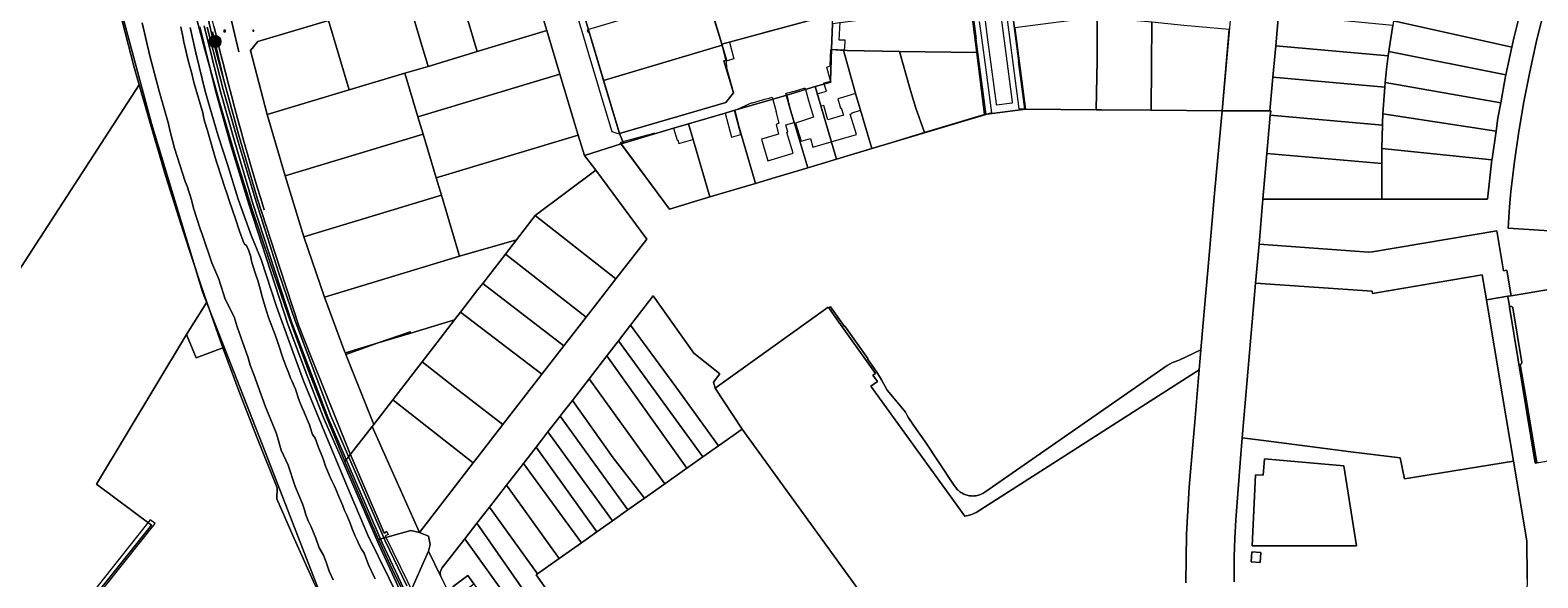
# Model space of a CAD drawing. Header units: millimetres. Extents: x 162876 to 168130, y 402614 to 405602.
# Tile 96 of 256: x 165189 to 165687, y 403431 to 403612. Entities that reach past the tile are written whole.
import ezdxf
from ezdxf.enums import TextEntityAlignment as Align

# ---------------------------------------------------------------- set-up
doc = ezdxf.new("R2010")
doc.units = ezdxf.units.MM
for name, color, linetype, lineweight in [('X-CA190022.004-UO-BGT_Ondergrond$0$GE_006_Watergrens_Grens_GEM', 253, 'Continuous', 9), ('X-CA190022.004-UO-BGT_Ondergrond$0$GE_203_VGOHaag_Lijn_GEM', 253, 'X-CA190022.004-UO-BGT_Ondergrond$0$Heg', 9), ('X-CA190022.004-UO-BGT_Ondergrond$0$GE_244_Taludlijn_Lijn_GEM', 253, 'Continuous', 9), ('X-CA190022.004-UO-BGT_Ondergrond$0$GE_314_WGDRijbaanLokaleweg_Vlak_GEM', 253, 'Continuous', 9), ('X-CA190022.004-UO-BGT_Ondergrond$0$GE_317_WGDVoetpad_Vlak_GEM', 253, 'Continuous', 9), ('X-CA190022.004-UO-BGT_Ondergrond$0$GE_366_OWGBerm_groenvoorziening_Vlak_GEM', 253, 'Continuous', 9), ('X-CA190022.004-UO-BGT_Ondergrond$0$GE_367_OWGBerm_groenvoorziening_grasenk_GEM', 253, 'Continuous', 9), ('X-CA190022.004-UO-BGT_Ondergrond$0$GE_401_OTDErf_Vlak_GEM', 253, 'Continuous', 9), ('X-CA190022.004-UO-BGT_Ondergrond$0$GE_471_BTDBouwland_Vlak_GEM', 253, 'Continuous', 9), ('X-CA190022.004-UO-BGT_Ondergrond$0$GE_477_BTDGroenvoorziening_Vlak_GEM', 253, 'Continuous', 9), ('X-CA190022.004-UO-BGT_Ondergrond$0$GE_479_BTDGroenvoorziening_grasenkruida_GEM', 253, 'Continuous', 9), ('X-CA190022.004-UO-BGT_Ondergrond$0$GE_491_VGOHaag_Inrichtend_Vlak_GEM', 253, 'Continuous', 9), ('X-CA190022.004-UO-BGT_Ondergrond$0$GE_504_WTDWaterloop_sloot_Vlak_GEM', 253, 'Continuous', 9), ('X-CA190022.004-UO-BGT_Ondergrond$0$GE_541_OWTOever_slootkant_Vlak_GEM', 253, 'Continuous', 9), ('X-CA190022.004-UO-BGT_Ondergrond$0$GE_885_PutInspectieofRioolput_Punt_GEM', 253, 'Continuous', 9), ('X-CA190022.004-UO-BGT_Ondergrond$0$GE_886_PutKolk_Punt_GEM', 253, 'Continuous', 9), ('X-CA190022.004-UO-BGT_Ondergrond$0$N-WE-RI-PUT_INSPECTIE-S', 253, 'Continuous', 9), ('X-CA190022.004-UO-DWM_Beplanting_v0.1$0$B-WE-GR-BOOM-S AFKOMSTIG UIT BGT', 252, 'Continuous', 0), ('X-CA190022.004-UO-KAD_Percelen$0$B-WE-KG-GRENS_PERCEEL-GV', 150, 'Continuous', 9)]:
    doc.layers.add(name, color=color, linetype=linetype, lineweight=lineweight)
doc.styles.add('X-CA190022.004-UO-BGT_Ondergrond$0$NLCS-ISO', font='NLCS-ISO.ttf')
doc.linetypes.add('X-CA190022.004-UO-BGT_Ondergrond$0$Heg', pattern='A,5,-1.5,[2,dgnlstyle-meierijstad.shx,S=0.007937,R=45,X=0,Y=0],-1.5', length=8)

# ---------------------------------------------------------------- blocks, each defined once
blk = doc.blocks.new('X-CA190022.004-UO-BGT_Ondergrond$0$SRI-KOLK-SO')
at = {"color": 0, "linetype": 'ByBlock', "lineweight": 18}
blk.add_lwpolyline([(-1.125, -1.125), (1.125, -1.125), (1.125, 1.125), (-1.125, 1.125)], close=True, dxfattribs=at)
at = {"color": 0, "linetype": 'ByBlock', "lineweight": 18, "style": 'X-CA190022.004-UO-BGT_Ondergrond$0$NLCS-ISO'}
blk.add_text('k', height=1.5, dxfattribs=at).set_placement((0, 0), align=Align.MIDDLE_CENTER)
blk = doc.blocks.new('X-CA190022.004-UO-BGT_Ondergrond$0$IMGEOKolk')
at = {"xscale": 5, "yscale": 5, "zscale": 5}
blk.add_blockref('X-CA190022.004-UO-BGT_Ondergrond$0$SRI-KOLK-SO', (0, 0), dxfattribs=at)
blk = doc.blocks.new('X-CA190022.004-UO-BGT_Ondergrond$0$SRI-PUT_INSPECTIEPUT_RIOOLPUT-SO')
at = {"color": 0, "linetype": 'ByBlock', "lineweight": 18}
blk.add_lwpolyline([(-1.1, -1.1), (1.1, -1.1), (1.1, 1.1), (-1.1, 1.1)], close=True, dxfattribs=at)
at = {"color": 0, "linetype": 'ByBlock', "lineweight": 18, "style": 'X-CA190022.004-UO-BGT_Ondergrond$0$NLCS-ISO'}
blk.add_text('r', height=1.5, dxfattribs=at).set_placement((0, 0.3), align=Align.MIDDLE_CENTER)
blk = doc.blocks.new('X-CA190022.004-UO-BGT_Ondergrond$0$IMGEOInspectierioolput')
at = {"layer": 'X-CA190022.004-UO-BGT_Ondergrond$0$N-WE-RI-PUT_INSPECTIE-S', "xscale": 10, "yscale": 10, "zscale": 10}
blk.add_blockref('X-CA190022.004-UO-BGT_Ondergrond$0$SRI-PUT_INSPECTIEPUT_RIOOLPUT-SO', (0, 0), dxfattribs=at)
blk = doc.blocks.new('X-CA190022.004-UO-DWM_Beplanting_v0.1$0$SGR-BOOM_01-SO')
at = {"linetype": 'ByBlock', "lineweight": 18}
h = blk.add_hatch(color=0, dxfattribs=at)
h.dxf.hatch_style = 1
edge = h.paths.add_edge_path()
edge.add_arc((0, 0), 0.25, 0, 360)
at = {"color": 0, "linetype": 'ByBlock', "lineweight": 18}
for radius in [2, 0.25]:
    blk.add_circle((0, 0), radius, dxfattribs=at)
blk = doc.blocks.new('X-CA190022.004-UO-DWM_Beplanting_v0.1$0$IMGEOBoom')
at = {"transparency": 33554457}
h = blk.add_hatch(color=256, dxfattribs=at)
h.dxf.hatch_style = 1
edge = h.paths.add_edge_path()
edge.add_arc((0, 0), 100, 0, 360)
edge = h.paths.add_edge_path(flags=17)
edge.add_arc((0, 0), 12.5, 0, 360)
h = blk.add_hatch()
h.set_pattern_fill('ANGLE', color=256)
h.set_pattern_definition([(0, (0, 0), (0, 6.985), [5.08, -1.905]), (90, (0, 0), (-6.985, 4e-16), [5.08, -1.905])])
edge = h.paths.add_edge_path(flags=17)
edge.add_arc((0, 0), 12.5, 0, 360)
at = {"xscale": 50, "yscale": 50, "zscale": 50}
blk.add_blockref('X-CA190022.004-UO-DWM_Beplanting_v0.1$0$SGR-BOOM_01-SO', (0, 0), dxfattribs=at)

msp = doc.modelspace()

# ---------------------------------------------------------------- linework, layer by layer
at = {"layer": 'X-CA190022.004-UO-BGT_Ondergrond$0$GE_006_Watergrens_Grens_GEM'}
for p, q in [((165226.082, 403614.63), (165228.614, 403603.779)), ((165238.804, 403613.361), (165239.655, 403609.584)), ((165239.655, 403609.584), (165238.804, 403613.361)), ((165239.655, 403609.584), (165239.851, 403608.252)), ((165239.851, 403608.252), (165239.655, 403609.584)), ((165243.746, 403604.745), (165241.891, 403613.105)), ((165228.614, 403603.779), (165231.71, 403592.092)), ((165239.851, 403608.252), (165240.015, 403607.38)), ((165240.015, 403607.38), (165239.851, 403608.252)), ((165240.015, 403607.38), (165241.236, 403602.224)), ((165241.236, 403602.224), (165240.015, 403607.38)), ((165247.013, 403591.68), (165243.746, 403604.745))]:
    msp.add_line(p, q, dxfattribs=at)
at = {"layer": 'X-CA190022.004-UO-BGT_Ondergrond$0$GE_203_VGOHaag_Lijn_GEM'}
msp.add_line((165253.621, 403593.819), (165249.375, 403611.694), dxfattribs=at)
at = {"layer": 'X-CA190022.004-UO-BGT_Ondergrond$0$GE_244_Taludlijn_Lijn_GEM'}
msp.add_line((165252.811, 403592.671), (165247.561, 403613.2), dxfattribs=at)
at = {"layer": 'X-CA190022.004-UO-BGT_Ondergrond$0$GE_314_WGDRijbaanLokaleweg_Vlak_GEM', "flags": 128}
for points in [[(165249.78, 403613.5), (165232.154, 403688.478), (165231.537, 403691.102), (165229.278, 403700.708), (165227.986, 403706.207), (165222.403, 403729.956), (165221.837, 403732.364), (165221.043, 403735.738), (165220.944, 403736.16), (165226.746, 403737.531), (165238.209, 403689.016), (165238.51, 403687.74), (165242.22, 403671.88), (165242.541, 403670.519), (165252.257, 403629.266), (165252.878, 403626.63), (165253.942, 403622.111), (165254.07, 403621.569), (165254.234, 403620.874), (165257.97, 403605.065)], [(165508.813, 403623.919), (165513.444, 403588.612), (165513.5, 403588.144), (165508.309, 403587.468), (165508.248, 403587.936), (165506.744, 403599.399), (165505.352, 403609.924), (165504.617, 403615.349)], [(165257.97, 403605.065), (165254.234, 403620.874)]]:
    msp.add_lwpolyline(points, dxfattribs=at)
at = {"layer": 'X-CA190022.004-UO-BGT_Ondergrond$0$GE_314_WGDRijbaanLokaleweg_Vlak_GEM', "extrusion": (0, 0, -1)}
msp.add_arc((-166171.184, 403833.284), 947.254, 342.780905, 346.58383, dxfattribs=at)
at = {"layer": 'X-CA190022.004-UO-BGT_Ondergrond$0$GE_317_WGDVoetpad_Vlak_GEM', "flags": 128}
for points in [[(165501.1, 403713.044), (165515.716, 403601.922), (165515.576, 403601.9), (165517.633, 403586.112), (165515.779, 403586.237), (165510.784, 403624.183)], [(165366.13, 403637.05), (165383.721, 403578.148), (165383.28, 403578.02), (165381.28, 403578.631), (165377.701, 403590.615), (165376.563, 403594.43), (165373.049, 403606.195), (165371.389, 403611.753), (165367.939, 403623.304)], [(165246.496, 403613.617), (165251.805, 403592.309), (165256.679, 403575.225), (165262.636, 403554.995), (165275.541, 403515.602), (165287.36, 403484.462), (165305.328, 403442.999), (165312.365, 403428.031)], [(165502.613, 403615.11), (165503.371, 403609.675), (165504.76, 403599.147), (165506.621, 403584.984), (165504.716, 403584.337), (165501.433, 403609.278), (165501.553, 403609.319), (165500.768, 403615.251)], [(165311.174, 403427.345), (165304.212, 403442.401), (165292.824, 403468.783), (165286.096, 403483.959), (165280.206, 403499.019), (165274.194, 403515.113), (165261.412, 403554.46), (165255.278, 403574.634), (165250.353, 403591.907), (165245.143, 403613.291)]]:
    msp.add_lwpolyline(points, dxfattribs=at)
at = {"layer": 'X-CA190022.004-UO-BGT_Ondergrond$0$GE_366_OWGBerm_groenvoorziening_Vlak_GEM', "flags": 128}
for points in [[(165246.953, 403619.678), (165249.895, 403607.522), (165257.935, 403577.926), (165264.055, 403556.739), (165271.654, 403533.416), (165277.873, 403514.599), (165281.952, 403503.986), (165294.419, 403473.113), (165305.969, 403446.164), (165306.931, 403446.676), (165307.14, 403446.221), (165307.349, 403445.766), (165306.343, 403445.283), (165318.673, 403420.112)], [(165313.445, 403428.731), (165306.365, 403443.643), (165288.412, 403484.851), (165276.612, 403516.23), (165271.098, 403532.355), (165263.684, 403555.575), (165257.762, 403575.368), (165252.811, 403592.671), (165247.561, 403613.2)]]:
    msp.add_lwpolyline(points, dxfattribs=at)
at = {"layer": 'X-CA190022.004-UO-BGT_Ondergrond$0$GE_367_OWGBerm_groenvoorziening_grasenk_GEM', "flags": 128}
for points in [[(165312.365, 403428.031), (165305.328, 403442.999), (165287.36, 403484.462), (165275.541, 403515.602), (165262.636, 403554.995), (165256.679, 403575.225), (165251.805, 403592.309), (165246.496, 403613.617)], [(165314.513, 403417.364), (165300.667, 403445.52), (165293.564, 403462.13), (165286.178, 403479.852), (165279.41, 403496.436), (165274.611, 403509.412), (165270.477, 403521.023), (165265.398, 403536.52), (165262.17, 403544.264), (165257.765, 403556.379), (165254.365, 403567.553), (165251.19, 403577.376), (165247.013, 403591.68), (165243.746, 403604.745), (165241.891, 403613.105)], [(165245.143, 403613.291), (165250.353, 403591.907), (165255.278, 403574.634), (165261.412, 403554.46), (165274.194, 403515.113), (165280.206, 403499.019), (165286.096, 403483.959), (165292.824, 403468.783), (165304.212, 403442.401), (165311.174, 403427.345)], [(165247.561, 403613.2), (165252.811, 403592.671), (165257.762, 403575.368), (165263.684, 403555.575), (165271.098, 403532.355), (165276.612, 403516.23), (165288.412, 403484.851), (165306.365, 403443.643), (165313.445, 403428.731)]]:
    msp.add_lwpolyline(points, dxfattribs=at)
at = {"layer": 'X-CA190022.004-UO-BGT_Ondergrond$0$GE_401_OTDErf_Vlak_GEM', "flags": 128}
for points in [[(165587.921, 403640.091), (165586.643, 403629.311), (165582.83, 403585.64), (165538.271, 403585.962), (165517.86, 403586.11), (165517.633, 403586.112), (165515.576, 403601.9), (165515.716, 403601.922), (165501.1, 403713.044), (165500.752, 403713.009), (165497.139, 403740.435), (165499.362, 403742.219), (165568.37, 403720.015), (165575.51, 403717.631), (165575.535, 403717.692), (165588.421, 403713.522), (165588.475, 403713.661), (165611.82, 403706.2), (165605.99, 403696.19)], [(165415.221, 403615.277), (165417.752, 403606.982), (165419.03, 403602), (165419.08, 403599.78), (165421.4, 403591.55), (165418.86, 403588.31), (165404.234, 403584.08), (165384.072, 403578.249), (165383.721, 403578.148), (165366.13, 403637.05)], [(165500.768, 403615.251), (165501.553, 403609.319), (165501.433, 403609.278), (165504.716, 403584.337), (165504.668, 403584.303), (165400.22, 403553.17), (165396.497, 403558.198), (165386.978, 403571.053), (165384.018, 403575.05), (165384.26, 403575.24), (165384.933, 403575.427), (165395.53, 403578.37), (165395.59, 403578.07), (165401.58, 403579.85), (165402.752, 403575.861), (165403.045, 403575.973), (165403.403, 403574.756), (165408.022, 403576.134), (165407.93, 403576.5), (165406.52, 403581.3), (165418.61, 403584.85), (165420.753, 403576.94), (165423.853, 403577.78), (165421.71, 403585.69), (165427.38, 403588.19), (165427.632, 403588.26), (165429.851, 403588.877), (165430.263, 403588.992), (165432.2, 403589.53), (165433.163, 403589.798), (165434.131, 403590.067)], [(165434.131, 403590.067), (165435.479, 403585.411), (165435.357, 403585.381), (165436.43, 403581.481), (165435.452, 403581.104), (165436.329, 403577.928), (165430.618, 403576.246), (165431.31, 403573.91), (165432.73, 403569.12), (165441.08, 403571.58), (165439.06, 403578.4), (165439.38, 403578.6), (165438.69, 403580.92), (165441.47, 403581.75), (165440.05, 403586.54), (165438.715, 403591.341), (165438.963, 403591.41), (165441.864, 403592.216), (165444.764, 403593.023), (165445.031, 403593.097), (165446.218, 403588.998), (165447.82, 403583.465), (165441.93, 403581.568), (165443.784, 403575.539), (165446.792, 403576.442), (165447.66, 403573.55), (165453.727, 403575.361), (165462, 403577.83), (165459.99, 403584.53), (165460.66, 403584.73), (165460.59, 403584.95), (165463.33, 403585.77), (165461.89, 403590.561), (165461.669, 403591.303), (165458.837, 403590.458), (165455.846, 403589.566), (165456.761, 403586.501), (165457.029, 403586.581), (165457.743, 403584.19), (165452.583, 403582.603), (165451.219, 403587.354), (165450.335, 403587.091), (165449.465, 403589.981), (165449.014, 403591.213), (165452.082, 403592.085), (165451.248, 403594.826), (165453.433, 403595.433), (165453.29, 403595.96), (165452.203, 403599.966), (165453.352, 403600.467), (165453.613, 403605.835), (165454, 403605.81), (165458.113, 403605.563), (165458.273, 403608.271), (165458.267, 403608.879), (165456.367, 403608.958), (165456.595, 403614.874)]]:
    msp.add_lwpolyline(points, dxfattribs=at)
at = {"layer": 'X-CA190022.004-UO-BGT_Ondergrond$0$GE_471_BTDBouwland_Vlak_GEM', "flags": 128}
for points in [[(165193.408, 403721.084), (165201.638, 403686.012), (165217.465, 403624.857), (165229.114, 403581.428), (165245.954, 403525.843), (165266.719, 403473.045), (165289.288, 403414.84), (165290.478, 403413.66), (165289.178, 403412.601), (165282.471, 403405.448), (165257.856, 403378.795), (165251.823, 403372.059), (165200.784, 403316.313), (165170.448, 403282.887)], [(165183.378, 403390.393), (165230.328, 403449.367), (165228.722, 403450.514), (165177.026, 403385.51)]]:
    msp.add_lwpolyline(points, dxfattribs=at)
at = {"layer": 'X-CA190022.004-UO-BGT_Ondergrond$0$GE_477_BTDGroenvoorziening_Vlak_GEM', "flags": 128}
msp.add_lwpolyline([(165306.931, 403446.676), (165305.969, 403446.164), (165294.419, 403473.113), (165281.952, 403503.986), (165277.873, 403514.599), (165271.654, 403533.416), (165264.055, 403556.739), (165257.935, 403577.926), (165249.895, 403607.522), (165246.953, 403619.678), (165239.309, 403653.133), (165233.806, 403676.09), (165231.021, 403688.126), (165232.154, 403688.478)], dxfattribs=at)
at = {"layer": 'X-CA190022.004-UO-BGT_Ondergrond$0$GE_477_BTDGroenvoorziening_Vlak_GEM'}
msp.add_arc((166171.184, 403833.284), 947.254, 193.41617, 197.219095, dxfattribs=at)
at = {"layer": 'X-CA190022.004-UO-BGT_Ondergrond$0$GE_479_BTDGroenvoorziening_grasenkruida_GEM', "flags": 128}
msp.add_lwpolyline([(165437.479, 403612.987), (165434.574, 403612.198), (165431.669, 403611.408), (165428.764, 403610.618), (165425.859, 403609.829), (165422.955, 403609.04), (165420.05, 403608.25), (165421.49, 403602.74), (165419.03, 403602), (165417.752, 403606.982), (165415.221, 403615.277)], dxfattribs=at)
at = {"layer": 'X-CA190022.004-UO-BGT_Ondergrond$0$GE_491_VGOHaag_Inrichtend_Vlak_GEM', "flags": 128}
msp.add_lwpolyline([(165306.931, 403446.676), (165305.969, 403446.164), (165294.419, 403473.113), (165281.952, 403503.986), (165277.873, 403514.599), (165271.654, 403533.416), (165264.055, 403556.739), (165257.935, 403577.926), (165249.895, 403607.522), (165246.953, 403619.678), (165239.309, 403653.133), (165233.806, 403676.09), (165231.021, 403688.126), (165232.154, 403688.478)], dxfattribs=at)
at = {"layer": 'X-CA190022.004-UO-BGT_Ondergrond$0$GE_491_VGOHaag_Inrichtend_Vlak_GEM'}
msp.add_arc((166171.184, 403833.284), 947.254, 193.41617, 197.219095, dxfattribs=at)
at = {"layer": 'X-CA190022.004-UO-BGT_Ondergrond$0$GE_504_WTDWaterloop_sloot_Vlak_GEM', "flags": 128}
for points in [[(165289.184, 403430.731), (165287.787, 403433.639), (165286.902, 403436.555), (165285.924, 403438.839), (165284.512, 403441.362), (165283.48, 403444.488), (165281.933, 403448.225), (165280.907, 403450.17), (165280.161, 403452.166), (165279.729, 403453.865), (165279.013, 403455.891), (165276.633, 403461.529), (165274.31, 403468.579), (165272.03, 403473.603), (165270.8, 403477.889), (165270.326, 403479.229), (165266.833, 403487.818), (165262.992, 403498.516), (165261.758, 403501.657), (165261.031, 403504.086), (165257.498, 403514.269), (165256.427, 403517.577), (165253.52, 403523.387), (165251.398, 403530.001), (165249.097, 403535.404), (165246.046, 403544.522), (165245.195, 403546.663), (165243.014, 403553.46), (165242.33, 403556.187), (165240.959, 403560.667), (165240.312, 403562.297), (165236.72, 403573.27), (165235.179, 403579.188), (165234.769, 403581.247), (165231.71, 403592.092), (165228.614, 403603.779), (165226.082, 403614.63)], [(165238.804, 403613.361), (165239.655, 403609.584), (165239.851, 403608.252), (165240.015, 403607.38), (165241.236, 403602.224), (165242.274, 403598.718), (165242.486, 403597.881), (165242.794, 403596.385), (165243.236, 403594.656), (165246.059, 403584.982), (165246.381, 403583.686), (165246.689, 403582.188), (165247.539, 403579.444), (165250.198, 403570.154), (165250.668, 403568.705), (165251, 403567.804), (165253.453, 403560), (165253.936, 403558.694), (165254.91, 403555.688), (165256.838, 403550.296), (165258.237, 403545.86), (165259.408, 403542.554), (165259.882, 403541.578), (165260.485, 403541.118), (165261.012, 403540.099), (165261.298, 403539.339), (165261.951, 403537.389), (165262.046, 403536.548), (165262.399, 403535.215), (165263.609, 403531.485), (165264.28, 403529.601), (165265.284, 403526.019), (165265.613, 403524.578), (165266.658, 403520.868), (165267.794, 403517.305), (165270.033, 403511.677), (165270.837, 403509.076), (165272.682, 403503.691), (165273.244, 403502.263), (165273.671, 403501.068), (165274.339, 403499.496), (165275.117, 403497.281), (165275.458, 403496.477), (165276.76, 403493.677), (165277.975, 403489.931), (165278.361, 403488.862), (165279.019, 403487.324), (165279.6, 403486.079), (165279.7, 403485.772), (165280.857, 403482.939), (165281.328, 403481.916), (165281.609, 403481.171), (165282.387, 403478.773), (165283.171, 403477.513), (165283.676, 403476.322), (165284.32, 403474.399), (165285.237, 403472.363), (165285.841, 403470.744), (165286.68, 403468.284), (165288.161, 403464.634), (165288.738, 403463.404), (165289.645, 403461.702), (165290.292, 403460.075), (165290.686, 403458.985), (165291.233, 403457.666), (165291.741, 403456.712), (165292.408, 403455.151), (165292.96, 403453.633), (165293.667, 403452.065), (165294.774, 403449.447), (165295.438, 403447.584), (165296.416, 403445.124), (165297.076, 403443.879), (165297.63, 403442.54), (165298.569, 403440.865), (165299.367, 403439.565), (165300.863, 403435.749), (165302.748, 403431.779), (165303.049, 403431.037)]]:
    msp.add_lwpolyline(points, dxfattribs=at)
at = {"layer": 'X-CA190022.004-UO-BGT_Ondergrond$0$GE_541_OWTOever_slootkant_Vlak_GEM', "flags": 128}
for points in [[(165289.288, 403414.84), (165266.719, 403473.045), (165245.954, 403525.843), (165229.114, 403581.428), (165217.465, 403624.857)], [(165226.082, 403614.63), (165228.614, 403603.779), (165231.71, 403592.092), (165234.769, 403581.247), (165235.179, 403579.188), (165236.72, 403573.27), (165240.312, 403562.297), (165240.959, 403560.667), (165242.33, 403556.187), (165243.014, 403553.46), (165245.195, 403546.663), (165246.046, 403544.522), (165249.097, 403535.404), (165251.398, 403530.001), (165253.52, 403523.387), (165256.427, 403517.577), (165257.498, 403514.269), (165261.031, 403504.086), (165261.758, 403501.657), (165262.992, 403498.516), (165266.833, 403487.818), (165270.326, 403479.229), (165270.8, 403477.889), (165272.03, 403473.603), (165274.31, 403468.579), (165276.633, 403461.529), (165279.013, 403455.891), (165279.729, 403453.865), (165280.161, 403452.166), (165280.907, 403450.17), (165281.933, 403448.225), (165283.48, 403444.488), (165284.512, 403441.362), (165285.924, 403438.839), (165286.902, 403436.555), (165287.787, 403433.639), (165289.184, 403430.731)], [(165303.049, 403431.037), (165302.748, 403431.779), (165300.863, 403435.749), (165299.367, 403439.565), (165298.569, 403440.865), (165297.63, 403442.54), (165297.076, 403443.879), (165296.416, 403445.124), (165295.438, 403447.584), (165294.774, 403449.447), (165293.667, 403452.065), (165292.96, 403453.633), (165292.408, 403455.151), (165291.741, 403456.712), (165291.233, 403457.666), (165290.686, 403458.985), (165290.292, 403460.075), (165289.645, 403461.702), (165288.738, 403463.404), (165288.161, 403464.634), (165286.68, 403468.284), (165285.841, 403470.744), (165285.237, 403472.363), (165284.32, 403474.399), (165283.676, 403476.322), (165283.171, 403477.513), (165282.387, 403478.773), (165281.609, 403481.171), (165281.328, 403481.916), (165280.857, 403482.939), (165279.7, 403485.772), (165279.6, 403486.079), (165279.019, 403487.324), (165278.361, 403488.862), (165277.975, 403489.931), (165276.76, 403493.677), (165275.458, 403496.477), (165275.117, 403497.281), (165274.339, 403499.496), (165273.671, 403501.068), (165273.244, 403502.263), (165272.682, 403503.691), (165270.837, 403509.076), (165270.033, 403511.677), (165267.794, 403517.305), (165266.658, 403520.868), (165265.613, 403524.578), (165265.284, 403526.019), (165264.28, 403529.601), (165263.609, 403531.485), (165262.399, 403535.215), (165262.046, 403536.548), (165261.951, 403537.389), (165261.298, 403539.339), (165261.012, 403540.099), (165260.485, 403541.118), (165259.882, 403541.578), (165259.408, 403542.554), (165258.237, 403545.86), (165256.838, 403550.296), (165254.91, 403555.688), (165253.936, 403558.694), (165253.453, 403560), (165251, 403567.804), (165250.668, 403568.705), (165250.198, 403570.154), (165247.539, 403579.444), (165246.689, 403582.188), (165246.381, 403583.686), (165246.059, 403584.982), (165243.236, 403594.656), (165242.794, 403596.385), (165242.486, 403597.881), (165242.274, 403598.718), (165241.236, 403602.224), (165240.015, 403607.38), (165239.851, 403608.252), (165239.655, 403609.584), (165238.804, 403613.361)], [(165241.891, 403613.105), (165243.746, 403604.745), (165247.013, 403591.68), (165251.19, 403577.376), (165254.365, 403567.553), (165257.765, 403556.379), (165262.17, 403544.264), (165265.398, 403536.52), (165270.477, 403521.023), (165274.611, 403509.412), (165279.41, 403496.436), (165286.178, 403479.852), (165293.564, 403462.13), (165300.667, 403445.52), (165314.513, 403417.364)]]:
    msp.add_lwpolyline(points, dxfattribs=at)
at = {"layer": 'X-CA190022.004-UO-KAD_Percelen$0$B-WE-KG-GRENS_PERCEEL-GV', "flags": 128}
for points in [[(165177.151, 403520.417), (165225.104, 403594.141), (165223.355, 403600.346), (165218.531, 403618.692), (165214.015, 403637.201), (165205.258, 403675.382), (165196.258, 403713.59), (165193.446, 403724.755), (165190.31, 403735.894), (165187.387, 403745.159)], [(165353.729, 403632.252), (165359.752, 403612.095), (165364.094, 403597.734), (165370.136, 403577.608), (165372.15, 403570.899), (165384.263, 403574.72), (165385.097, 403574.892), (165383.721, 403578.148), (165378.505, 403595.61), (165373.733, 403611.596), (165373.39, 403611.53), (165373.144, 403612.368)], [(165241.787, 403624.62), (165246.519, 403606.625), (165251.628, 403588.499), (165256.83, 403570.884), (165262.441, 403553.043), (165268.337, 403535.356), (165274.452, 403517.801), (165280.949, 403500.095), (165286.961, 403484.583), (165292.976, 403469.862), (165302.054, 403481.424), (165302.56, 403482.007), (165293.381, 403505.187), (165293.198, 403505.65), (165293.065, 403505.966), (165286.247, 403524.094), (165279.503, 403543.982), (165273.3, 403564.082), (165267.402, 403584.379), (165261.86, 403605.48), (165264.28, 403608.43), (165287.587, 403615.437)], [(165312.631, 403426.206), (165308.607, 403434.247), (165304.175, 403444.047), (165302.104, 403448.626), (165294.851, 403465.491), (165293.243, 403469.209), (165292.976, 403469.862), (165286.961, 403484.583), (165280.949, 403500.095), (165274.452, 403517.801), (165268.337, 403535.356), (165262.441, 403553.043), (165256.83, 403570.884), (165251.628, 403588.499), (165246.519, 403606.625), (165241.787, 403624.62)], [(165412.457, 403624.099), (165417.529, 403607.564), (165454.277, 403617.552)], [(165218.531, 403618.692), (165223.355, 403600.346), (165225.104, 403594.141), (165228.435, 403582.329), (165233.871, 403563.926), (165239.562, 403545.827), (165245.547, 403527.831), (165247.437, 403522.466), (165251.871, 403509.881), (165252.702, 403507.417), (165252.741, 403507.313), (165258.311, 403492.307), (165264.137, 403477.261), (165270.672, 403461.17), (165270.53, 403457.47), (165275.829, 403445.408), (165282.612, 403430.211)], [(165499.761, 403620.231), (165501, 403610.836), (165501.747, 403604.806), (165504.278, 403584.372), (165517.86, 403586.11), (165514.358, 403612.984)], [(165585.165, 403612.452), (165582.83, 403585.64), (165598.567, 403585.548), (165599.589, 403596.71), (165600.531, 403607.007), (165601.486, 403617.448)], [(165680.678, 403615.781), (165679.15, 403609.618), (165678.515, 403606.645), (165676.55, 403597.443), (165676.332, 403596.422), (165674.856, 403588.208), (165673.946, 403583.142), (165673.329, 403578.925), (165671.993, 403569.791), (165671.951, 403569.418), (165670.476, 403556.383), (165669.826, 403556.383), (165635.568, 403556.402), (165621.027, 403556.41), (165596.311, 403556.437), (165595.013, 403541.612), (165631.182, 403538.911), (165632.472, 403539.018), (165673.554, 403545.978), (165675.782, 403532.817), (165676.857, 403532.995), (165678.263, 403524.541), (165718.328, 403531.21)], [(165719.91, 403544.146), (165677.361, 403546.893), (165677.799, 403553.939), (165678.247, 403558.919), (165679.424, 403568.85), (165680.847, 403578.748), (165682.515, 403588.607), (165684.428, 403598.422), (165686.584, 403608.187), (165688.982, 403617.894)], [(165586.752, 403430.074), (165586.839, 403438.302), (165586.971, 403444.37), (165587.319, 403450.499), (165588.896, 403470.768), (165589.482, 403477.603), (165593.856, 403528.653), (165595.013, 403541.612), (165596.311, 403556.437), (165597.632, 403571.524), (165598.733, 403584.106), (165598.859, 403585.545), (165598.567, 403585.548), (165582.83, 403585.64), (165580.266, 403558.352), (165578.447, 403536.668), (165576.57, 403515.64), (165575.825, 403506.665), (165575.278, 403500.076), (165574.952, 403496.15), (165573.816, 403482.927), (165571.937, 403461.328), (165571.004, 403445.846), (165570.786, 403429.765)], [(165687.419, 403469.5), (165686.837, 403469.402), (165686.819, 403469.399), (165686.255, 403469.303), (165677.761, 403520.814), (165677.739, 403520.949), (165677.176, 403524.36), (165670.136, 403523.188), (165675.298, 403492.064), (165679.041, 403469.898), (165680.7, 403460.08), (165682.486, 403449.508), (165683.483, 403443.582), (165683.553, 403431.457), (165683.544, 403430.923), (165683.47, 403426.636), (165683.477, 403425.895), (165683.952, 403381.853), (165684.057, 403373.03)], [(165570.786, 403429.765), (165571.004, 403445.846), (165571.937, 403461.328), (165573.816, 403482.927), (165574.952, 403496.15), (165575.278, 403500.076), (165550.841, 403484.409), (165528.077, 403469.877), (165501.546, 403452.961), (165499.995, 403452.32), (165498.946, 403452.004), (165497.87, 403451.76), (165466.806, 403494.704), (165468.955, 403496.278), (165467.454, 403498.299), (165468.31, 403498.91), (165455.69, 403516.64), (165452.882, 403520.547), (165452.736, 403520.75), (165415.315, 403493.981), (165424.25, 403480.496), (165499.787, 403376.27)], [(165151.126, 403261.366), (165239.736, 403358.432), (165267.542, 403388.892), (165269.448, 403390.98), (165290.437, 403413.971), (165289.849, 403415.131), (165282.612, 403430.211), (165275.829, 403445.408), (165270.53, 403457.47), (165270.672, 403461.17), (165264.137, 403477.261), (165258.311, 403492.307), (165252.741, 403507.313), (165243.914, 403504.084), (165240.754, 403511.763), (165210.985, 403462.361), (165229.14, 403448.743), (165168.746, 403373.423)], [(165499.787, 403376.27), (165424.25, 403480.496), (165416.451, 403474.982), (165411.328, 403471.36), (165406, 403467.593), (165398.766, 403462.478), (165392.015, 403457.705), (165386.525, 403453.824), (165381.43, 403450.222), (165376.28, 403446.58), (165371.181, 403442.976), (165363.839, 403437.785), (165356.615, 403432.678), (165356.275, 403432.437), (165364.299, 403421.045)], [(165683.544, 403430.923), (165683.553, 403431.457), (165683.483, 403443.582), (165682.486, 403449.508), (165680.7, 403460.08), (165679.041, 403469.898), (165643.022, 403464.122), (165641.678, 403470.971), (165625.3, 403473.055), (165597.417, 403476.594), (165589.482, 403477.603), (165588.896, 403470.768), (165587.319, 403450.499), (165586.971, 403444.37), (165586.839, 403438.302), (165586.752, 403430.074)], [(165327.151, 403427.034), (165324.689, 403431.888), (165320.628, 403440.189), (165315.009, 403427.599)]]:
    msp.add_lwpolyline(points, dxfattribs=at)
for points in [[(165329.941, 403628.183), (165336.778, 403605.158), (165359.752, 403612.095), (165353.729, 403632.252), (165350.011, 403634.252)], [(165329.941, 403628.183), (165313.705, 403623.276), (165318.474, 403607.141), (165320.061, 403601.77), (165320.509, 403600.255), (165336.778, 403605.158)], [(165373.733, 403611.596), (165378.505, 403595.61), (165417.624, 403607.253), (165417.529, 403607.564), (165412.457, 403624.099), (165373.144, 403612.368), (165373.39, 403611.53)], [(165641.471, 403625.458), (165641.145, 403623.842), (165639.737, 403616.862), (165639.486, 403615.345), (165678.515, 403606.645), (165679.15, 403609.618), (165680.678, 403615.781)], [(165691.621, 403627.539), (165690.272, 403622.725), (165688.982, 403617.894), (165686.584, 403608.187), (165684.428, 403598.422), (165682.515, 403588.607), (165680.847, 403578.748), (165679.424, 403568.85), (165678.247, 403558.919), (165677.799, 403553.939), (165677.361, 403546.893), (165719.91, 403544.146), (165717.982, 403569.418), (165716.72, 403569.499), (165719.945, 403619.455)], [(165312.846, 403597.976), (165320.509, 403600.255), (165320.061, 403601.77), (165318.474, 403607.141), (165313.705, 403623.276), (165287.587, 403615.437), (165294.467, 403592.576)], [(165499.761, 403620.231), (165454.153, 403614.36), (165453.836, 403606.013), (165454, 403605.81), (165457.699, 403605.588), (165458.99, 403605.51), (165476.276, 403605.225), (165501.747, 403604.806), (165501, 403610.836)], [(165267.402, 403584.379), (165294.467, 403592.576), (165287.587, 403615.437), (165264.28, 403608.43), (165261.86, 403605.48)], [(165454.153, 403614.36), (165454.277, 403617.552), (165417.529, 403607.564), (165417.624, 403607.253), (165419.111, 403602.408), (165418.27, 403602.117), (165421.4, 403591.55), (165418.86, 403588.31), (165383.721, 403578.148), (165385.097, 403574.892), (165401.58, 403579.85), (165406.52, 403581.3), (165418.61, 403584.85), (165421.831, 403585.8), (165438.975, 403590.814), (165448.423, 403593.578), (165453.592, 403595.089), (165453.433, 403595.433), (165453.836, 403606.013)], [(165517.86, 403586.11), (165541.227, 403585.94), (165541.48, 403596.99), (165541.52, 403601.99), (165541.596, 403616.48), (165514.358, 403612.984)], [(165559.572, 403614.818), (165548.444, 403615.847), (165541.596, 403616.48), (165541.52, 403601.99), (165541.48, 403596.99), (165541.227, 403585.94), (165542.984, 403585.954), (165559.33, 403585.809)], [(165582.83, 403585.64), (165585.165, 403612.452), (165575.16, 403613.37), (165570.18, 403613.8), (165559.572, 403614.818), (165559.33, 403585.809)], [(165601.486, 403617.448), (165600.531, 403607.007), (165637.716, 403603.705), (165637.902, 403605.141), (165638.289, 403608.12), (165639.23, 403613.799)], [(165639.486, 403615.345), (165639.23, 403613.799), (165638.289, 403608.12), (165637.902, 403605.141), (165676.55, 403597.443), (165678.515, 403606.645)], [(165320.509, 403600.255), (165312.846, 403597.976), (165317.163, 403583.576), (165364.094, 403597.734), (165359.752, 403612.095), (165336.778, 403605.158)], [(165417.624, 403607.253), (165378.505, 403595.61), (165383.721, 403578.148), (165418.86, 403588.31), (165421.4, 403591.55), (165418.27, 403602.117), (165419.111, 403602.408)], [(165457.699, 403605.588), (165454, 403605.81), (165453.836, 403606.013), (165453.433, 403595.433), (165453.592, 403595.089), (165448.423, 403593.578), (165455.4, 403569.617), (165467.095, 403573.103), (165463.33, 403585.77), (165461.89, 403590.561)], [(165484.463, 403578.436), (165481.56, 403586.75), (165479.68, 403593.12), (165476.276, 403605.225), (165458.99, 403605.51), (165457.699, 403605.588), (165461.89, 403590.561), (165463.33, 403585.77), (165467.095, 403573.103), (165473.355, 403575.02)], [(165484.463, 403578.436), (165504.278, 403584.372), (165501.747, 403604.806), (165476.276, 403605.225), (165479.68, 403593.12), (165481.56, 403586.75)], [(165599.589, 403596.71), (165636.588, 403593.425), (165636.729, 403594.908), (165637.147, 403599.333), (165637.716, 403603.705), (165600.531, 403607.007)], [(165636.729, 403594.908), (165674.856, 403588.208), (165676.332, 403596.422), (165676.55, 403597.443), (165637.902, 403605.141), (165637.716, 403603.705), (165637.147, 403599.333)], [(165113.745, 403427.48), (165118.817, 403422.343), (165168.002, 403372.518), (165168.746, 403373.423), (165229.14, 403448.743), (165210.985, 403462.361), (165240.754, 403511.763), (165247.437, 403522.466), (165245.547, 403527.831), (165239.562, 403545.827), (165233.871, 403563.926), (165228.435, 403582.329), (165225.104, 403594.141), (165177.151, 403520.417), (165165.792, 403500.533), (165175.919, 403489.861)], [(165312.846, 403597.976), (165294.467, 403592.576), (165267.402, 403584.379), (165273.3, 403564.082), (165318.866, 403577.896), (165317.163, 403583.576)], [(165318.866, 403577.896), (165323.199, 403563.447), (165370.136, 403577.608), (165364.094, 403597.734), (165317.163, 403583.576)], [(165445.914, 403566.789), (165455.4, 403569.617), (165448.423, 403593.578), (165438.975, 403590.814), (165440.05, 403586.54)], [(165598.733, 403584.106), (165635.765, 403580.82), (165635.786, 403581.667), (165635.962, 403584.619), (165636.313, 403590.512), (165636.588, 403593.425), (165599.589, 403596.71), (165598.567, 403585.548), (165598.859, 403585.545)], [(165636.729, 403594.908), (165636.588, 403593.425), (165636.313, 403590.512), (165635.962, 403584.619), (165673.329, 403578.925), (165673.946, 403583.142), (165674.856, 403588.208)], [(165438.975, 403590.814), (165421.831, 403585.8), (165423.02, 403580.87), (165428.656, 403561.645), (165435.135, 403563.563), (165445.914, 403566.789), (165440.05, 403586.54)], [(165575.825, 403506.665), (165576.57, 403515.64), (165578.447, 403536.668), (165580.266, 403558.352), (165582.83, 403585.64), (165559.33, 403585.809), (165542.984, 403585.954), (165541.227, 403585.94), (165517.86, 403586.11), (165504.278, 403584.372), (165484.463, 403578.436), (165473.355, 403575.02), (165467.095, 403573.103), (165455.4, 403569.617), (165445.914, 403566.789), (165435.135, 403563.563), (165428.656, 403561.645), (165413.645, 403557.171), (165400.22, 403553.17), (165384.263, 403574.72), (165372.15, 403570.899), (165375.961, 403566.044), (165392.733, 403543.232), (165382.506, 403530.09), (165376.554, 403522.441), (165372.695, 403517.454), (165365.387, 403508.011), (165358.106, 403498.603), (165345.259, 403482.003), (165337.101, 403471.462), (165335.457, 403469.374), (165317.68, 403446.41), (165320.62, 403445.151), (165321.158, 403442.366), (165320.628, 403440.189), (165324.689, 403431.888), (165324.532, 403432.567), (165324.529, 403433.222), (165325.099, 403434.549), (165332.677, 403444.303), (165336.643, 403449.406), (165340.8, 403454.755), (165346.465, 403462.046), (165352.022, 403469.197), (165356.203, 403474.577), (165360.07, 403479.555), (165364.128, 403484.778), (165365.176, 403486.122), (165368.172, 403489.982), (165373.743, 403497.149), (165379.579, 403504.696), (165383.37, 403509.614), (165387.42, 403514.864), (165394.856, 403524.509), (165408.312, 403505.59), (165412.08, 403502.59), (165416.92, 403498.78), (165414.76, 403495.97), (165415.315, 403493.981), (165452.736, 403520.75), (165452.882, 403520.547), (165453.41, 403520.93), (165458.03, 403514.38), (165458.18, 403514.49), (165465.82, 403503.78), (165465.67, 403503.66), (165468.78, 403499.35), (165470.27, 403496.78), (165472.172, 403493.381), (165475.047, 403489.97), (165478.191, 403486.132), (165478.68, 403485.176), (165479.225, 403484.251), (165481.906, 403480.365), (165484.666, 403476.535), (165494.138, 403462.179), (165494.598, 403461.498), (165494.821, 403461.188), (165495.06, 403460.89), (165495.315, 403460.605), (165495.585, 403460.335), (165495.87, 403460.08), (165496.168, 403459.841), (165496.478, 403459.619), (165496.8, 403459.414), (165497.133, 403459.226), (165497.476, 403459.058), (165497.828, 403458.908), (165498.187, 403458.777), (165498.552, 403458.667), (165498.923, 403458.576), (165499.299, 403458.506), (165499.678, 403458.456), (165500.059, 403458.427), (165500.441, 403458.419), (165500.822, 403458.432), (165501.203, 403458.466), (165501.581, 403458.52), (165501.956, 403458.595), (165502.326, 403458.69), (165502.69, 403458.805), (165503.047, 403458.94), (165503.397, 403459.094), (165503.737, 403459.267), (165504.068, 403459.459), (165504.388, 403459.668), (165564.63, 403501.47), (165566.46, 403502.46), (165568.66, 403503.3)], [(165421.831, 403585.8), (165418.61, 403584.85), (165406.52, 403581.3), (165407.93, 403576.5), (165413.645, 403557.171), (165428.656, 403561.645), (165423.02, 403580.87)], [(165597.632, 403571.524), (165635.568, 403568.157), (165635.568, 403572.809), (165635.577, 403573.195), (165635.765, 403580.82), (165598.733, 403584.106)], [(165635.962, 403584.619), (165635.786, 403581.667), (165635.765, 403580.82), (165635.577, 403573.195), (165671.951, 403569.418), (165671.993, 403569.791), (165673.329, 403578.925)], [(165385.097, 403574.892), (165384.263, 403574.72), (165400.22, 403553.17), (165413.645, 403557.171), (165407.93, 403576.5), (165406.52, 403581.3), (165401.58, 403579.85)], [(165318.866, 403577.896), (165273.3, 403564.082), (165279.503, 403543.982), (165324.896, 403557.786), (165323.199, 403563.447)], [(165349.743, 403543.007), (165355.909, 403550.995), (165375.961, 403566.044), (165372.15, 403570.899), (165370.136, 403577.608), (165323.199, 403563.447), (165324.896, 403557.786), (165330.93, 403537.661)], [(165635.568, 403556.402), (165635.568, 403568.157), (165597.632, 403571.524), (165596.311, 403556.437), (165621.027, 403556.41)], [(165635.577, 403573.195), (165635.568, 403572.809), (165635.568, 403568.157), (165635.568, 403556.402), (165669.826, 403556.383), (165670.476, 403556.383), (165671.951, 403569.418)], [(165375.961, 403566.044), (165355.909, 403550.995), (165382.506, 403530.09), (165392.733, 403543.232)], [(165286.247, 403524.094), (165330.93, 403537.661), (165324.896, 403557.786), (165279.503, 403543.982)], [(165349.743, 403543.007), (165346.056, 403538.231), (165372.695, 403517.454), (165376.554, 403522.441), (165382.506, 403530.09), (165355.909, 403550.995)], [(165670.136, 403523.188), (165677.176, 403524.36), (165678.263, 403524.541), (165676.857, 403532.995), (165675.782, 403532.817), (165673.554, 403545.978), (165632.472, 403539.018), (165631.182, 403538.911), (165595.013, 403541.612), (165593.856, 403528.653), (165632.403, 403526.029), (165632.514, 403525.328), (165668.76, 403531.481)], [(165338.57, 403528.534), (165346.056, 403538.231), (165349.743, 403543.007), (165330.93, 403537.661), (165286.247, 403524.094), (165293.065, 403505.966), (165293.198, 403505.65), (165304.042, 403508.94), (165314.59, 403512.653), (165314.781, 403512.198), (165329.28, 403516.624), (165331.278, 403519.166), (165337.004, 403526.576)], [(165338.57, 403528.534), (165365.387, 403508.011), (165372.695, 403517.454), (165346.056, 403538.231)], [(165597.417, 403476.594), (165625.3, 403473.055), (165641.678, 403470.971), (165643.022, 403464.122), (165679.041, 403469.898), (165675.298, 403492.064), (165670.136, 403523.188), (165668.76, 403531.481), (165632.514, 403525.328), (165632.403, 403526.029), (165593.856, 403528.653), (165589.482, 403477.603)], [(165678.141, 403521.026), (165678.34, 403521.021), (165678.528, 403520.96), (165678.691, 403520.846), (165678.814, 403520.69), (165678.887, 403520.505), (165681.819, 403502.522), (165681.814, 403502.325), (165681.749, 403502.138), (165681.63, 403501.981), (165681.469, 403501.867), (165681.28, 403501.809), (165683.014, 403491.752), (165686.819, 403469.399), (165686.837, 403469.402), (165687.419, 403469.5), (165692.901, 403470.428), (165727.327, 403476.044), (165727.103, 403477.361), (165718.328, 403531.21), (165678.263, 403524.541), (165677.176, 403524.36), (165677.739, 403520.949)], [(165331.278, 403519.166), (165358.106, 403498.603), (165365.387, 403508.011), (165338.57, 403528.534), (165337.004, 403526.576)], [(165387.42, 403514.864), (165402.405, 403494.411), (165416.451, 403474.982), (165424.25, 403480.496), (165415.315, 403493.981), (165414.76, 403495.97), (165416.92, 403498.78), (165412.08, 403502.59), (165408.312, 403505.59), (165394.856, 403524.509)], [(165252.702, 403507.417), (165251.871, 403509.881), (165247.437, 403522.466), (165240.754, 403511.763), (165243.914, 403504.084), (165252.741, 403507.313)], [(165331.278, 403519.166), (165329.28, 403516.624), (165322.327, 403507.611), (165318.588, 403502.704), (165329.32, 403494.24), (165345.259, 403482.003), (165358.106, 403498.603)], [(165452.882, 403520.547), (165455.69, 403516.64), (165468.31, 403498.91), (165467.454, 403498.299), (165468.955, 403496.278), (165466.806, 403494.704), (165497.87, 403451.76), (165498.946, 403452.004), (165499.995, 403452.32), (165501.546, 403452.961), (165528.077, 403469.877), (165550.841, 403484.409), (165575.278, 403500.076), (165575.825, 403506.665), (165568.66, 403503.3), (165566.46, 403502.46), (165564.63, 403501.47), (165504.388, 403459.668), (165504.068, 403459.459), (165503.737, 403459.267), (165503.397, 403459.094), (165503.047, 403458.94), (165502.69, 403458.805), (165502.326, 403458.69), (165501.956, 403458.595), (165501.581, 403458.52), (165501.203, 403458.466), (165500.822, 403458.432), (165500.441, 403458.419), (165500.059, 403458.427), (165499.678, 403458.456), (165499.299, 403458.506), (165498.923, 403458.576), (165498.552, 403458.667), (165498.187, 403458.777), (165497.828, 403458.908), (165497.476, 403459.058), (165497.133, 403459.226), (165496.8, 403459.414), (165496.478, 403459.619), (165496.168, 403459.841), (165495.87, 403460.08), (165495.585, 403460.335), (165495.315, 403460.605), (165495.06, 403460.89), (165494.821, 403461.188), (165494.598, 403461.498), (165494.138, 403462.179), (165484.666, 403476.535), (165481.906, 403480.365), (165479.225, 403484.251), (165478.68, 403485.176), (165478.191, 403486.132), (165475.047, 403489.97), (165472.172, 403493.381), (165470.27, 403496.78), (165468.78, 403499.35), (165465.67, 403503.66), (165465.82, 403503.78), (165458.18, 403514.49), (165458.03, 403514.38), (165453.41, 403520.93)], [(165677.739, 403520.949), (165677.761, 403520.814), (165686.255, 403469.303), (165686.819, 403469.399), (165683.014, 403491.752), (165681.28, 403501.809), (165681.469, 403501.867), (165681.63, 403501.981), (165681.749, 403502.138), (165681.814, 403502.325), (165681.819, 403502.522), (165678.887, 403520.505), (165678.814, 403520.69), (165678.691, 403520.846), (165678.528, 403520.96), (165678.34, 403521.021), (165678.141, 403521.026)], [(165308.83, 403490.121), (165318.588, 403502.704), (165322.327, 403507.611), (165329.28, 403516.624), (165314.781, 403512.198), (165304.042, 403508.94), (165293.381, 403505.187), (165302.56, 403482.007)], [(165387.42, 403514.864), (165383.37, 403509.614), (165411.328, 403471.36), (165416.451, 403474.982), (165402.405, 403494.411)], [(165293.381, 403505.187), (165304.042, 403508.94), (165293.198, 403505.65)], [(165304.042, 403508.94), (165314.781, 403512.198), (165314.59, 403512.653)], [(165383.37, 403509.614), (165379.579, 403504.696), (165406, 403467.593), (165411.328, 403471.36)], [(165406, 403467.593), (165379.579, 403504.696), (165373.743, 403497.149), (165398.766, 403462.478)], [(165318.588, 403502.704), (165308.83, 403490.121), (165335.457, 403469.374), (165337.101, 403471.462), (165345.259, 403482.003), (165329.32, 403494.24)], [(165373.743, 403497.149), (165368.172, 403489.982), (165381.702, 403470.977), (165392.015, 403457.705), (165398.766, 403462.478)], [(165308.83, 403490.121), (165302.56, 403482.007), (165302.054, 403481.424), (165317.68, 403446.41), (165335.457, 403469.374)], [(165392.015, 403457.705), (165381.702, 403470.977), (165368.172, 403489.982), (165365.176, 403486.122), (165364.128, 403484.778), (165386.525, 403453.824)], [(165386.525, 403453.824), (165364.128, 403484.778), (165360.07, 403479.555), (165381.43, 403450.222)], [(165304.175, 403444.047), (165314.809, 403447.079), (165317.68, 403446.41), (165302.054, 403481.424), (165292.976, 403469.862), (165293.243, 403469.209), (165294.851, 403465.491), (165302.104, 403448.626)], [(165381.43, 403450.222), (165360.07, 403479.555), (165356.203, 403474.577), (165376.28, 403446.58)], [(165376.28, 403446.58), (165356.203, 403474.577), (165352.022, 403469.197), (165371.181, 403442.976)], [(165371.181, 403442.976), (165352.022, 403469.197), (165346.465, 403462.046), (165363.839, 403437.785)], [(165627.19, 403441.935), (165623.022, 403468.422), (165596.837, 403470.747), (165596.389, 403465.295), (165593.87, 403465.432), (165592.739, 403441.929)], [(165592.739, 403441.929), (165593.87, 403465.432), (165596.389, 403465.295), (165596.837, 403470.747), (165623.022, 403468.422), (165627.19, 403441.935)], [(165346.465, 403462.046), (165340.8, 403454.755), (165356.615, 403432.678), (165363.839, 403437.785)], [(165364.299, 403421.045), (165356.275, 403432.437), (165356.615, 403432.678), (165340.8, 403454.755), (165336.643, 403449.406), (165356.499, 403420.788), (165360.03, 403423.591), (165361.455, 403421.55), (165357.93, 403418.803), (165358.367, 403418.131), (165359.035, 403417.103)], [(165336.643, 403449.406), (165332.677, 403444.303), (165353.599, 403415.131), (165358.367, 403418.131), (165357.93, 403418.803), (165361.455, 403421.55), (165360.03, 403423.591), (165356.499, 403420.788)], [(165320.628, 403440.189), (165321.158, 403442.366), (165320.62, 403445.151), (165317.68, 403446.41), (165314.809, 403447.079), (165304.175, 403444.047), (165308.607, 403434.247), (165312.631, 403426.206), (165315.009, 403427.599)], [(165328.8, 403428.55), (165333.67, 403432.16), (165335.658, 403429.387), (165337.645, 403426.615), (165339.471, 403424.067), (165341.224, 403421.621), (165343.177, 403418.897), (165345.047, 403416.289), (165347.039, 403413.509), (165348.168, 403411.713), (165353.599, 403415.131), (165332.677, 403444.303), (165325.099, 403434.549), (165324.529, 403433.222), (165324.532, 403432.567), (165324.689, 403431.888), (165327.151, 403427.034)], [(165592.39, 403436.641), (165595.367, 403436.476), (165595.656, 403439.78), (165592.664, 403440.001)], [(165592.39, 403436.641), (165592.664, 403440.001), (165595.656, 403439.78), (165595.367, 403436.476)], [(165335.658, 403429.387), (165333.67, 403432.16), (165328.8, 403428.55), (165330.829, 403425.737)]]:
    msp.add_lwpolyline(points, close=True, dxfattribs=at)

# ---------------------------------------------------------------- block references
at = {"layer": 'X-CA190022.004-UO-BGT_Ondergrond$0$GE_885_PutInspectieofRioolput_Punt_GEM', "xscale": 0.025, "yscale": 0.025, "zscale": 0.025}
msp.add_blockref('X-CA190022.004-UO-BGT_Ondergrond$0$IMGEOInspectierioolput', (165253.339, 403611.909), dxfattribs=at)
at = {"layer": 'X-CA190022.004-UO-BGT_Ondergrond$0$GE_886_PutKolk_Punt_GEM', "xscale": 0.025, "yscale": 0.025, "zscale": 0.025}
msp.add_blockref('X-CA190022.004-UO-BGT_Ondergrond$0$IMGEOKolk', (165262.763, 403612.06), dxfattribs=at)
at = {"layer": 'X-CA190022.004-UO-DWM_Beplanting_v0.1$0$B-WE-GR-BOOM-S AFKOMSTIG UIT BGT', "xscale": 0.02, "yscale": 0.02, "zscale": 0.02}
msp.add_blockref('X-CA190022.004-UO-DWM_Beplanting_v0.1$0$IMGEOBoom', (165250.101, 403608.468), dxfattribs=at)

doc.saveas('drawing.dxf')
